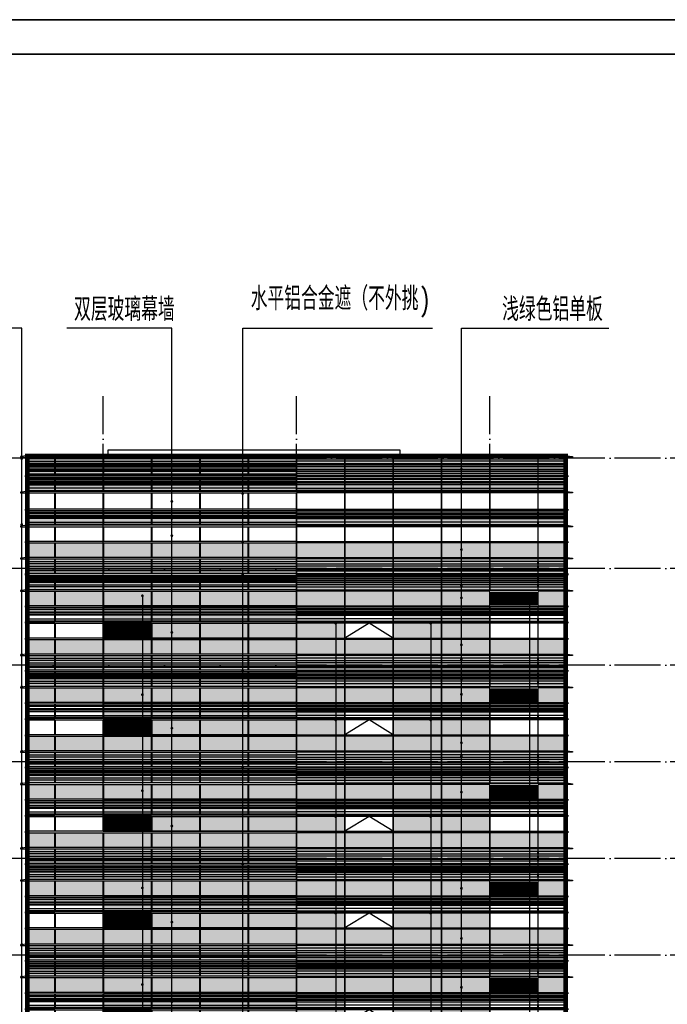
# Model space of a CAD drawing. Header units: millimetres. Extents: x 708158 to 1984082, y -168213 to -53.
# Tile 217 of 220: x 1035470 to 1063620, y -61396 to -18600. Entities that reach past the tile are written whole.
import ezdxf

# ---------------------------------------------------------------- set-up
doc = ezdxf.new("R2010")
doc.units = ezdxf.units.MM
doc.header["$LTSCALE"] = 1000
doc.set_wipeout_variables(frame=1)
doc.linetypes.add('DASH', pattern=[0.35, 0.25, -0.1])
doc.linetypes.add('DOTE', pattern=[2.42, 2, -0.2, 0.02, -0.2])
doc.layers.get('0').update_dxf_attribs({"color": 8})
for name, color, linetype in [('A-AXIS', 1, 'DOTE'), ('A-看线', 63, 'Continuous'), ('DIM_LEAD', 3, 'Continuous'), ('DOTE', 1, 'DOTE'), ('PUB_TEXT', 7, 'Continuous'), ('SPACE_HATCH', 9, 'Continuous'), ('WINDOW', 4, 'Continuous'), ('看线', 115, 'Continuous'), ('立面加粗', 5, 'Continuous'), ('立面填充线2 穿孔板', 105, 'Continuous'), ('立面窗户线', 21, 'Continuous')]:
    doc.layers.add(name, color=color, linetype=linetype)
doc.layers.add('E-百叶', color=8, linetype='Continuous', lineweight=35)
doc.layers.add('图框', color=4, linetype='Continuous', lineweight=35)
doc.layers.add('不打印线', color=6, linetype='DASH', lineweight=0, plot=False)
doc.styles.add('_TCH_DIM', font='SIMPLEX', dxfattribs={"bigfont": 'GBCBIG'})

# ---------------------------------------------------------------- blocks, each defined once
blk = doc.blocks.new('A$C646C2EE2')
at = {"layer": 'A-看线'}
for points in [[(0, -70), (2090, -70), (2090, -120), (0, -120)], [(0, -200), (2090, -200), (2090, -250), (0, -250)], [(0, -300), (2090, -300), (2090, -350), (0, -350)], [(2100, -70), (4190, -70), (4190, -120), (2100, -120)], [(2100, -200), (4190, -200), (4190, -250), (2100, -250)], [(2100, -300), (4190, -300), (4190, -350), (2100, -350)], [(4200, -70), (6290, -70), (6290, -120), (4200, -120)], [(4200, -200), (6290, -200), (6290, -250), (4200, -250)], [(4200, -300), (6290, -300), (6290, -350), (4200, -350)], [(6300, -70), (8390, -70), (8390, -120), (6300, -120)], [(6300, -200), (8390, -200), (8390, -250), (6300, -250)], [(6300, -300), (8390, -300), (8390, -350), (6300, -350)], [(0, -500), (2090, -500), (2090, -600), (0, -600)], [(2100, -500), (4190, -500), (4190, -600), (2100, -600)], [(4200, -500), (6290, -500), (6290, -600), (4200, -600)], [(6300, -500), (8390, -500), (8390, -600), (6300, -600)]]:
    blk.add_lwpolyline(points, close=True, dxfattribs=at)
at = {"layer": 'WINDOW'}
for points in [[(2090, 0), (2100, 0), (2100, -640), (2090, -640)], [(4190, 0), (4200, 0), (4200, -640), (4190, -640)], [(6290, 0), (6300, 0), (6300, -640), (6290, -640)], [(8390, 0), (8400, 0), (8400, -640), (8390, -640)]]:
    blk.add_lwpolyline(points, close=True, dxfattribs=at)
blk = doc.blocks.new('A$C62FF6653')
at = {"layer": '立面填充线2 穿孔板'}
for points in [[(5, -690), (11695, -690), (11695, -1480), (5, -1480)], [(23395, -690), (11705, -690), (11705, -1480), (23395, -1480)], [(5, -1540), (11695, -1540), (11695, -2180), (5, -2180)], [(23395, -1540), (11705, -1540), (11705, -2180), (23395, -2180)], [(5, -3010), (11695, -3010), (11695, -3650), (5, -3650)], [(23395, -3010), (11705, -3010), (11705, -3650), (23395, -3650)], [(5, -4410), (11695, -4410), (11695, -5050), (5, -5050)], [(23395, -4410), (11705, -4410), (11705, -5050), (23395, -5050)]]:
    blk.add_hatch(color=256, dxfattribs=at).paths.add_polyline_path(points)
at = {"layer": 'A-看线'}
for points in [[(5, -690), (11695, -690), (11695, -1480), (5, -1480)], [(1195, -760), (5, -760), (5, -860), (1195, -860)], [(3295, -760), (1205, -760), (1205, -860), (3295, -860)], [(5395, -760), (3305, -760), (3305, -860), (5395, -860)], [(7495, -760), (5405, -760), (5405, -860), (7495, -860)], [(9595, -760), (7505, -760), (7505, -860), (9595, -860)], [(11695, -760), (9605, -760), (9605, -860), (11695, -860)], [(23395, -690), (11705, -690), (11705, -1480), (23395, -1480)], [(11705, -760), (13795, -760), (13795, -860), (11705, -860)], [(13805, -760), (15895, -760), (15895, -860), (13805, -860)], [(15905, -760), (17995, -760), (17995, -860), (15905, -860)], [(18005, -760), (20095, -760), (20095, -860), (18005, -860)], [(20105, -760), (22195, -760), (22195, -860), (20105, -860)], [(22205, -760), (23395, -760), (23395, -860), (22205, -860)], [(1195, -960), (5, -960), (5, -1010), (1195, -1010)], [(1195, -1060), (5, -1060), (5, -1110), (1195, -1110)], [(1195, -1210), (5, -1210), (5, -1260), (1195, -1260)], [(3295, -960), (1205, -960), (1205, -1010), (3295, -1010)], [(3295, -1060), (1205, -1060), (1205, -1110), (3295, -1110)], [(3295, -1210), (1205, -1210), (1205, -1260), (3295, -1260)], [(5395, -960), (3305, -960), (3305, -1010), (5395, -1010)], [(5395, -1060), (3305, -1060), (3305, -1110), (5395, -1110)], [(5395, -1210), (3305, -1210), (3305, -1260), (5395, -1260)], [(7495, -960), (5405, -960), (5405, -1010), (7495, -1010)], [(7495, -1060), (5405, -1060), (5405, -1110), (7495, -1110)], [(7495, -1210), (5405, -1210), (5405, -1260), (7495, -1260)], [(9595, -960), (7505, -960), (7505, -1010), (9595, -1010)], [(9595, -1060), (7505, -1060), (7505, -1110), (9595, -1110)], [(9595, -1210), (7505, -1210), (7505, -1260), (9595, -1260)], [(11695, -960), (9605, -960), (9605, -1010), (11695, -1010)], [(11695, -1060), (9605, -1060), (9605, -1110), (11695, -1110)], [(11695, -1210), (9605, -1210), (9605, -1260), (11695, -1260)], [(11705, -960), (13795, -960), (13795, -1010), (11705, -1010)], [(11705, -1060), (13795, -1060), (13795, -1110), (11705, -1110)], [(11705, -1210), (13795, -1210), (13795, -1260), (11705, -1260)], [(13805, -960), (15895, -960), (15895, -1010), (13805, -1010)], [(13805, -1060), (15895, -1060), (15895, -1110), (13805, -1110)], [(13805, -1210), (15895, -1210), (15895, -1260), (13805, -1260)], [(15905, -960), (17995, -960), (17995, -1010), (15905, -1010)], [(15905, -1060), (17995, -1060), (17995, -1110), (15905, -1110)], [(15905, -1210), (17995, -1210), (17995, -1260), (15905, -1260)], [(18005, -960), (20095, -960), (20095, -1010), (18005, -1010)], [(18005, -1060), (20095, -1060), (20095, -1110), (18005, -1110)], [(18005, -1210), (20095, -1210), (20095, -1260), (18005, -1260)], [(20105, -960), (22195, -960), (22195, -1010), (20105, -1010)], [(20105, -1060), (22195, -1060), (22195, -1110), (20105, -1110)], [(20105, -1210), (22195, -1210), (22195, -1260), (20105, -1260)], [(22205, -960), (23395, -960), (23395, -1010), (22205, -1010)], [(22205, -1060), (23395, -1060), (23395, -1110), (22205, -1110)], [(22205, -1210), (23395, -1210), (23395, -1260), (22205, -1260)], [(1195, -1310), (5, -1310), (5, -1410), (1195, -1410)], [(5, -1540), (11695, -1540), (11695, -2180), (5, -2180)], [(1195, -1610), (5, -1610), (5, -1660), (1195, -1660)], [(3295, -1310), (1205, -1310), (1205, -1410), (3295, -1410)], [(3295, -1610), (1205, -1610), (1205, -1660), (3295, -1660)], [(5395, -1310), (3305, -1310), (3305, -1410), (5395, -1410)], [(5395, -1610), (3305, -1610), (3305, -1660), (5395, -1660)], [(7495, -1310), (5405, -1310), (5405, -1410), (7495, -1410)], [(7495, -1610), (5405, -1610), (5405, -1660), (7495, -1660)], [(9595, -1310), (7505, -1310), (7505, -1410), (9595, -1410)], [(9595, -1610), (7505, -1610), (7505, -1660), (9595, -1660)], [(11695, -1310), (9605, -1310), (9605, -1410), (11695, -1410)], [(11695, -1610), (9605, -1610), (9605, -1660), (11695, -1660)], [(11705, -1310), (13795, -1310), (13795, -1410), (11705, -1410)], [(23395, -1540), (11705, -1540), (11705, -2180), (23395, -2180)], [(11705, -1610), (13795, -1610), (13795, -1660), (11705, -1660)], [(13805, -1310), (15895, -1310), (15895, -1410), (13805, -1410)], [(13805, -1610), (15895, -1610), (15895, -1660), (13805, -1660)], [(15905, -1310), (17995, -1310), (17995, -1410), (15905, -1410)], [(15905, -1610), (17995, -1610), (17995, -1660), (15905, -1660)], [(18005, -1310), (20095, -1310), (20095, -1410), (18005, -1410)], [(18005, -1610), (20095, -1610), (20095, -1660), (18005, -1660)], [(20105, -1310), (22195, -1310), (22195, -1410), (20105, -1410)], [(20105, -1610), (22195, -1610), (22195, -1660), (20105, -1660)], [(22205, -1310), (23395, -1310), (23395, -1410), (22205, -1410)], [(22205, -1610), (23395, -1610), (23395, -1660), (22205, -1660)], [(1195, -1740), (5, -1740), (5, -1790), (1195, -1790)], [(1195, -1840), (5, -1840), (5, -1890), (1195, -1890)], [(1195, -2040), (5, -2040), (5, -2140), (1195, -2140)], [(3295, -1740), (1205, -1740), (1205, -1790), (3295, -1790)], [(3295, -1840), (1205, -1840), (1205, -1890), (3295, -1890)], [(3295, -2040), (1205, -2040), (1205, -2140), (3295, -2140)], [(5395, -1740), (3305, -1740), (3305, -1790), (5395, -1790)], [(5395, -1840), (3305, -1840), (3305, -1890), (5395, -1890)], [(5395, -2040), (3305, -2040), (3305, -2140), (5395, -2140)], [(7495, -1740), (5405, -1740), (5405, -1790), (7495, -1790)], [(7495, -1840), (5405, -1840), (5405, -1890), (7495, -1890)], [(7495, -2040), (5405, -2040), (5405, -2140), (7495, -2140)], [(9595, -1740), (7505, -1740), (7505, -1790), (9595, -1790)], [(9595, -1840), (7505, -1840), (7505, -1890), (9595, -1890)], [(9595, -2040), (7505, -2040), (7505, -2140), (9595, -2140)], [(11695, -1740), (9605, -1740), (9605, -1790), (11695, -1790)], [(11695, -1840), (9605, -1840), (9605, -1890), (11695, -1890)], [(11695, -2040), (9605, -2040), (9605, -2140), (11695, -2140)], [(11705, -1740), (13795, -1740), (13795, -1790), (11705, -1790)], [(11705, -1840), (13795, -1840), (13795, -1890), (11705, -1890)], [(11705, -2040), (13795, -2040), (13795, -2140), (11705, -2140)], [(13805, -1740), (15895, -1740), (15895, -1790), (13805, -1790)], [(13805, -1840), (15895, -1840), (15895, -1890), (13805, -1890)], [(13805, -2040), (15895, -2040), (15895, -2140), (13805, -2140)], [(15905, -1740), (17995, -1740), (17995, -1790), (15905, -1790)], [(15905, -1840), (17995, -1840), (17995, -1890), (15905, -1890)], [(15905, -2040), (17995, -2040), (17995, -2140), (15905, -2140)], [(18005, -1740), (20095, -1740), (20095, -1790), (18005, -1790)], [(18005, -1840), (20095, -1840), (20095, -1890), (18005, -1890)], [(18005, -2040), (20095, -2040), (20095, -2140), (18005, -2140)], [(20105, -1740), (22195, -1740), (22195, -1790), (20105, -1790)], [(20105, -1840), (22195, -1840), (22195, -1890), (20105, -1890)], [(20105, -2040), (22195, -2040), (22195, -2140), (20105, -2140)], [(22205, -1740), (23395, -1740), (23395, -1790), (22205, -1790)], [(22205, -1840), (23395, -1840), (23395, -1890), (22205, -1890)], [(22205, -2040), (23395, -2040), (23395, -2140), (22205, -2140)], [(5, -3010), (11695, -3010), (11695, -3650), (5, -3650)], [(5, -3080), (1195, -3080), (1195, -3130), (5, -3130)], [(5, -3210), (1195, -3210), (1195, -3260), (5, -3260)], [(5, -3310), (1195, -3310), (1195, -3360), (5, -3360)], [(1205, -3080), (3295, -3080), (3295, -3130), (1205, -3130)], [(1205, -3210), (3295, -3210), (3295, -3260), (1205, -3260)], [(1205, -3310), (3295, -3310), (3295, -3360), (1205, -3360)], [(23395, -3010), (11705, -3010), (11705, -3650), (23395, -3650)], [(22195, -3080), (20105, -3080), (20105, -3130), (22195, -3130)], [(22195, -3210), (20105, -3210), (20105, -3260), (22195, -3260)], [(22195, -3310), (20105, -3310), (20105, -3360), (22195, -3360)], [(23395, -3080), (22205, -3080), (22205, -3130), (23395, -3130)], [(23395, -3210), (22205, -3210), (22205, -3260), (23395, -3260)], [(23395, -3310), (22205, -3310), (22205, -3360), (23395, -3360)], [(5, -3510), (1195, -3510), (1195, -3610), (5, -3610)], [(5, -3710), (11695, -3710), (11695, -4350), (5, -4350)], [(1205, -3510), (3295, -3510), (3295, -3610), (1205, -3610)], [(23395, -3710), (11705, -3710), (11705, -4350), (23395, -4350)], [(22195, -3510), (20105, -3510), (20105, -3610), (22195, -3610)], [(23395, -3510), (22205, -3510), (22205, -3610), (23395, -3610)], [(5, -4410), (11695, -4410), (11695, -5050), (5, -5050)], [(23395, -4410), (11705, -4410), (11705, -5050), (23395, -5050)]]:
    blk.add_lwpolyline(points, close=True, dxfattribs=at)
at = {"layer": 'WINDOW'}
for points in [[(-5, -690), (5, -690), (5, -1480), (-5, -1480)], [(-5, -690), (5, -690), (5, -1480), (-5, -1480)], [(-5, -690), (5, -690), (5, -1480), (-5, -1480)], [(1195, -690), (1205, -690), (1205, -1480), (1195, -1480)], [(3295, -690), (3305, -690), (3305, -1480), (3295, -1480)], [(5395, -690), (5405, -690), (5405, -1480), (5395, -1480)], [(7495, -690), (7505, -690), (7505, -1480), (7495, -1480)], [(9595, -690), (9605, -690), (9605, -1480), (9595, -1480)], [(11695, -690), (11705, -690), (11705, -1480), (11695, -1480)], [(11705, -690), (11695, -690), (11695, -1480), (11705, -1480)], [(13805, -690), (13795, -690), (13795, -1480), (13805, -1480)], [(15905, -690), (15895, -690), (15895, -1480), (15905, -1480)], [(18005, -690), (17995, -690), (17995, -1480), (18005, -1480)], [(20105, -690), (20095, -690), (20095, -1480), (20105, -1480)], [(22205, -690), (22195, -690), (22195, -1480), (22205, -1480)], [(23405, -690), (23395, -690), (23395, -1480), (23405, -1480)], [(-5, -1540), (5, -1540), (5, -2180), (-5, -2180)], [(-5, -1540), (5, -1540), (5, -2180), (-5, -2180)], [(-5, -1540), (5, -1540), (5, -2180), (-5, -2180)], [(1195, -1540), (1205, -1540), (1205, -2180), (1195, -2180)], [(3295, -1540), (3305, -1540), (3305, -2180), (3295, -2180)], [(3295, -1540), (3305, -1540), (3305, -2180), (3295, -2180)], [(5395, -1540), (5405, -1540), (5405, -2180), (5395, -2180)], [(5395, -1540), (5405, -1540), (5405, -2180), (5395, -2180)], [(7495, -1540), (7505, -1540), (7505, -2180), (7495, -2180)], [(7495, -1540), (7505, -1540), (7505, -2180), (7495, -2180)], [(9595, -1540), (9605, -1540), (9605, -2180), (9595, -2180)], [(9595, -1540), (9605, -1540), (9605, -2180), (9595, -2180)], [(11695, -1540), (11705, -1540), (11705, -2180), (11695, -2180)], [(11705, -1540), (11695, -1540), (11695, -2180), (11705, -2180)], [(13805, -1540), (13795, -1540), (13795, -2180), (13805, -2180)], [(13805, -1540), (13795, -1540), (13795, -2180), (13805, -2180)], [(15905, -1540), (15895, -1540), (15895, -2180), (15905, -2180)], [(15905, -1540), (15895, -1540), (15895, -2180), (15905, -2180)], [(18005, -1540), (17995, -1540), (17995, -2180), (18005, -2180)], [(18005, -1540), (17995, -1540), (17995, -2180), (18005, -2180)], [(20105, -1540), (20095, -1540), (20095, -2180), (20105, -2180)], [(20105, -1540), (20095, -1540), (20095, -2180), (20105, -2180)], [(22205, -1540), (22195, -1540), (22195, -2180), (22205, -2180)], [(23405, -1540), (23395, -1540), (23395, -2180), (23405, -2180)], [(-5, -2240), (5, -2240), (5, -2950), (-5, -2950)], [(-5, -2240), (5, -2240), (5, -2950), (-5, -2950)], [(1195, -2240), (1205, -2240), (1205, -2950), (1195, -2950)], [(3295, -2240), (3305, -2240), (3305, -2950), (3295, -2950)], [(5395, -2240), (5405, -2240), (5405, -2950), (5395, -2950)], [(7495, -2240), (7505, -2240), (7505, -2950), (7495, -2950)], [(9595, -2240), (9605, -2240), (9605, -2950), (9595, -2950)], [(11695, -2240), (11705, -2240), (11705, -2950), (11695, -2950)], [(11705, -2240), (11695, -2240), (11695, -2950), (11705, -2950)], [(13805, -2240), (13795, -2240), (13795, -2950), (13805, -2950)], [(15905, -2240), (15895, -2240), (15895, -2950), (15905, -2950)], [(18005, -2240), (17995, -2240), (17995, -2950), (18005, -2950)], [(20105, -2240), (20095, -2240), (20095, -2950), (20105, -2950)], [(22205, -2240), (22195, -2240), (22195, -2950), (22205, -2950)], [(23405, -2240), (23395, -2240), (23395, -2950), (23405, -2950)], [(-5, -3010), (5, -3010), (5, -3650), (-5, -3650)], [(-5, -3010), (5, -3010), (5, -3650), (-5, -3650)], [(-5, -3010), (5, -3010), (5, -3650), (-5, -3650)], [(1195, -3010), (1205, -3010), (1205, -3650), (1195, -3650)], [(3295, -3010), (3305, -3010), (3305, -3650), (3295, -3650)], [(20105, -3010), (20095, -3010), (20095, -3650), (20105, -3650)], [(22205, -3010), (22195, -3010), (22195, -3650), (22205, -3650)], [(22205, -3010), (22195, -3010), (22195, -3650), (22205, -3650)], [(23405, -3010), (23395, -3010), (23395, -3650), (23405, -3650)], [(-5, -3710), (5, -3710), (5, -4350), (-5, -4350)], [(-5, -3710), (5, -3710), (5, -4350), (-5, -4350)], [(1195, -3710), (1205, -3710), (1205, -4350), (1195, -4350)], [(3295, -3710), (3305, -3710), (3305, -4350), (3295, -4350)], [(5395, -3710), (5405, -3710), (5405, -4350), (5395, -4350)], [(7495, -3710), (7505, -3710), (7505, -4350), (7495, -4350)], [(9595, -3710), (9605, -3710), (9605, -4350), (9595, -4350)], [(11705, -3710), (11695, -3710), (11695, -4350), (11705, -4350)], [(11695, -3710), (11705, -3710), (11705, -4350), (11695, -4350)], [(11695, -3710), (11705, -3710), (11705, -4350), (11695, -4350)], [(11705, -3710), (11695, -3710), (11695, -4350), (11705, -4350)], [(13805, -3710), (13795, -3710), (13795, -4350), (13805, -4350)], [(15905, -3710), (15895, -3710), (15895, -4350), (15905, -4350)], [(18005, -3710), (17995, -3710), (17995, -4350), (18005, -4350)], [(20105, -3710), (20095, -3710), (20095, -4350), (20105, -4350)], [(22205, -3710), (22195, -3710), (22195, -4350), (22205, -4350)], [(23405, -3710), (23395, -3710), (23395, -4350), (23405, -4350)], [(-5, -4410), (5, -4410), (5, -5050), (-5, -5050)], [(-5, -4410), (5, -4410), (5, -5050), (-5, -5050)], [(-5, -4410), (5, -4410), (5, -5050), (-5, -5050)], [(1195, -4410), (1205, -4410), (1205, -5050), (1195, -5050)], [(3295, -4410), (3305, -4410), (3305, -5050), (3295, -5050)], [(5395, -4410), (5405, -4410), (5405, -5050), (5395, -5050)], [(7495, -4410), (7505, -4410), (7505, -5050), (7495, -5050)], [(9595, -4410), (9605, -4410), (9605, -5050), (9595, -5050)], [(11705, -4410), (11695, -4410), (11695, -5050), (11705, -5050)], [(11695, -4410), (11705, -4410), (11705, -5050), (11695, -5050)], [(11695, -4410), (11705, -4410), (11705, -5050), (11695, -5050)], [(11705, -4410), (11695, -4410), (11695, -5050), (11705, -5050)], [(13805, -4410), (13795, -4410), (13795, -5050), (13805, -5050)], [(15905, -4410), (15895, -4410), (15895, -5050), (15905, -5050)], [(18005, -4410), (17995, -4410), (17995, -5050), (18005, -5050)], [(20105, -4410), (20095, -4410), (20095, -5050), (20105, -5050)], [(22205, -4410), (22195, -4410), (22195, -5050), (22205, -5050)], [(23405, -4410), (23395, -4410), (23395, -5050), (23405, -5050)]]:
    blk.add_lwpolyline(points, close=True, dxfattribs=at)
at = {"layer": '立面窗户线'}
for points in [[(11700, -630), (0, -630), (-30, -630), (-300, -660), (-300, -690), (0, -690), (11700, -690)], [(11700, -630), (23400, -630), (23430, -630), (23700, -660), (23700, -690), (23400, -690), (11700, -690)], [(11700, -1480), (0, -1480), (-90, -1480), (-90, -1540), (0, -1540), (11700, -1540)], [(11700, -1480), (23400, -1480), (23490, -1480), (23490, -1540), (23400, -1540), (11700, -1540)], [(11700, -2180), (0, -2180), (-30, -2180), (-300, -2210), (-300, -2240), (0, -2240), (11700, -2240)], [(11700, -2180), (23400, -2180), (23430, -2180), (23700, -2210), (23700, -2240), (23400, -2240), (11700, -2240)], [(11700, -2950), (0, -2950), (-90, -2950), (-90, -3010), (0, -3010), (11700, -3010)], [(11700, -2950), (23400, -2950), (23490, -2950), (23490, -3010), (23400, -3010), (11700, -3010)], [(11700, -3650), (0, -3650), (-30, -3650), (-300, -3680), (-300, -3710), (0, -3710), (11700, -3710)], [(11700, -3650), (23400, -3650), (23430, -3650), (23700, -3680), (23700, -3710), (23400, -3710), (11700, -3710)], [(11700, -4350), (0, -4350), (-90, -4350), (-90, -4410), (0, -4410), (11700, -4410)], [(11700, -4350), (23400, -4350), (23490, -4350), (23490, -4410), (23400, -4410), (11700, -4410)]]:
    blk.add_lwpolyline(points, dxfattribs=at)
at = {"layer": 'WINDOW'}
blk.add_blockref('A$C646C2EE2', (3305, -3010), dxfattribs=at)
at = {"layer": 'WINDOW', "xscale": -1}
blk.add_blockref('A$C646C2EE2', (20095, -3010), dxfattribs=at)
blk = doc.blocks.new('A$C2A3A27BA')
at = {"layer": 'A-看线'}
for points in [[(0, -40), (2090, -40), (2090, -140), (0, -140)], [(0, -240), (2090, -240), (2090, -340), (0, -340)], [(0, -390), (2090, -390), (2090, -440), (0, -440)], [(2100, -40), (4190, -40), (4190, -140), (2100, -140)], [(2100, -240), (4190, -240), (4190, -340), (2100, -340)], [(2100, -390), (4190, -390), (4190, -440), (2100, -440)], [(4200, -40), (6290, -40), (6290, -140), (4200, -140)], [(4200, -240), (6290, -240), (6290, -340), (4200, -340)], [(4200, -390), (6290, -390), (6290, -440), (4200, -440)], [(6300, -40), (8390, -40), (8390, -140), (6300, -140)], [(6300, -240), (8390, -240), (8390, -340), (6300, -340)], [(6300, -390), (8390, -390), (8390, -440), (6300, -440)], [(0, -690), (2090, -690), (2090, -740), (0, -740)], [(0, -790), (2090, -790), (2090, -840), (0, -840)], [(2100, -690), (4190, -690), (4190, -740), (2100, -740)], [(2100, -790), (4190, -790), (4190, -840), (2100, -840)], [(4200, -690), (6290, -690), (6290, -740), (4200, -740)], [(4200, -790), (6290, -790), (6290, -840), (4200, -840)], [(6300, -690), (8390, -690), (8390, -740), (6300, -740)], [(6300, -790), (8390, -790), (8390, -840), (6300, -840)], [(0, -890), (2090, -890), (2090, -940), (0, -940)], [(0, -1040), (2090, -1040), (2090, -1140), (0, -1140)], [(2100, -890), (4190, -890), (4190, -940), (2100, -940)], [(2100, -1040), (4190, -1040), (4190, -1140), (2100, -1140)], [(4200, -890), (6290, -890), (6290, -940), (4200, -940)], [(4200, -1040), (6290, -1040), (6290, -1140), (4200, -1140)], [(6300, -890), (8390, -890), (8390, -940), (6300, -940)], [(6300, -1040), (8390, -1040), (8390, -1140), (6300, -1140)]]:
    blk.add_lwpolyline(points, close=True, dxfattribs=at)
at = {"layer": 'WINDOW'}
for points in [[(2090, 80), (2100, 80), (2100, -560), (2090, -560)], [(4190, 80), (4200, 80), (4200, -560), (4190, -560)], [(6290, 80), (6300, 80), (6300, -560), (6290, -560)], [(8390, 80), (8400, 80), (8400, -560), (8390, -560)], [(2090, -620), (2100, -620), (2100, -1260), (2090, -1260)], [(4190, -620), (4200, -620), (4200, -1260), (4190, -1260)], [(6290, -620), (6300, -620), (6300, -1260), (6290, -1260)], [(8390, -620), (8400, -620), (8400, -1260), (8390, -1260)]]:
    blk.add_lwpolyline(points, close=True, dxfattribs=at)
blk = doc.blocks.new('A$C06C913D6')
at = {"layer": '立面填充线2 穿孔板'}
for points in [[(5, 420), (11695, 420), (11695, -220), (5, -220)], [(23395, 420), (11705, 420), (11705, -220), (23395, -220)], [(5, -280), (11695, -280), (11695, -920), (5, -920)], [(23395, -280), (11705, -280), (11705, -920), (23395, -920)], [(5, -980), (11695, -980), (11695, -1620), (5, -1620)], [(23395, -980), (11705, -980), (11705, -1620), (23395, -1620)], [(5, -3080), (11695, -3080), (11695, -3720), (5, -3720)], [(23395, -3080), (11705, -3080), (11705, -3720), (23395, -3720)]]:
    blk.add_hatch(color=256, dxfattribs=at).paths.add_polyline_path(points)
blk.add_line((1195, -2380), (5, -2380))
at = {"layer": 'A-看线'}
for points in [[(5, 420), (11695, 420), (11695, -220), (5, -220)], [(5, 300), (1195, 300), (1195, 200), (5, 200)], [(5, 100), (1195, 100), (1195, 0), (5, 0)], [(1205, 300), (3295, 300), (3295, 200), (1205, 200)], [(1205, 100), (3295, 100), (3295, 0), (1205, 0)], [(23395, 420), (11705, 420), (11705, -220), (23395, -220)], [(22195, 300), (20105, 300), (20105, 200), (22195, 200)], [(22195, 100), (20105, 100), (20105, 0), (22195, 0)], [(23395, 300), (22205, 300), (22205, 200), (23395, 200)], [(23395, 100), (22205, 100), (22205, 0), (23395, 0)], [(5, -50), (1195, -50), (1195, -100), (5, -100)], [(5, -280), (11695, -280), (11695, -920), (5, -920)], [(5, -350), (1195, -350), (1195, -400), (5, -400)], [(1205, -50), (3295, -50), (3295, -100), (1205, -100)], [(1205, -350), (3295, -350), (3295, -400), (1205, -400)], [(23395, -280), (11705, -280), (11705, -920), (23395, -920)], [(22195, -50), (20105, -50), (20105, -100), (22195, -100)], [(22195, -350), (20105, -350), (20105, -400), (22195, -400)], [(23395, -50), (22205, -50), (22205, -100), (23395, -100)], [(23395, -350), (22205, -350), (22205, -400), (23395, -400)], [(5, -450), (1195, -450), (1195, -500), (5, -500)], [(5, -550), (1195, -550), (1195, -600), (5, -600)], [(5, -700), (1195, -700), (1195, -800), (5, -800)], [(1205, -450), (3295, -450), (3295, -500), (1205, -500)], [(1205, -550), (3295, -550), (3295, -600), (1205, -600)], [(1205, -700), (3295, -700), (3295, -800), (1205, -800)], [(22195, -450), (20105, -450), (20105, -500), (22195, -500)], [(22195, -550), (20105, -550), (20105, -600), (22195, -600)], [(22195, -700), (20105, -700), (20105, -800), (22195, -800)], [(23395, -450), (22205, -450), (22205, -500), (23395, -500)], [(23395, -550), (22205, -550), (22205, -600), (23395, -600)], [(23395, -700), (22205, -700), (22205, -800), (23395, -800)], [(5, -980), (11695, -980), (11695, -1620), (5, -1620)], [(23395, -980), (11705, -980), (11705, -1620), (23395, -1620)], [(5, -1750), (1195, -1750), (1195, -1800), (5, -1800)], [(5, -1880), (1195, -1880), (1195, -1930), (5, -1930)], [(5, -1980), (1195, -1980), (1195, -2030), (5, -2030)], [(1205, -1750), (3295, -1750), (3295, -1800), (1205, -1800)], [(1205, -1880), (3295, -1880), (3295, -1930), (1205, -1930)], [(1205, -1980), (3295, -1980), (3295, -2030), (1205, -2030)], [(22195, -1750), (20105, -1750), (20105, -1800), (22195, -1800)], [(22195, -1880), (20105, -1880), (20105, -1930), (22195, -1930)], [(22195, -1980), (20105, -1980), (20105, -2030), (22195, -2030)], [(23395, -1750), (22205, -1750), (22205, -1800), (23395, -1800)], [(23395, -1880), (22205, -1880), (22205, -1930), (23395, -1930)], [(23395, -1980), (22205, -1980), (22205, -2030), (23395, -2030)], [(5, -2180), (1195, -2180), (1195, -2280), (5, -2280)], [(1205, -2180), (3295, -2180), (3295, -2280), (1205, -2280)], [(22195, -2180), (20105, -2180), (20105, -2280), (22195, -2280)], [(23395, -2180), (22205, -2180), (22205, -2280), (23395, -2280)], [(5, -3080), (11695, -3080), (11695, -3720), (5, -3720)], [(23395, -3080), (11705, -3080), (11705, -3720), (23395, -3720)]]:
    blk.add_lwpolyline(points, close=True, dxfattribs=at)
at = {"layer": 'WINDOW'}
for points in [[(-5, 420), (5, 420), (5, -220), (-5, -220)], [(1195, 420), (1205, 420), (1205, -220), (1195, -220)], [(3295, 420), (3305, 420), (3305, -220), (3295, -220)], [(20105, 420), (20095, 420), (20095, -220), (20105, -220)], [(22205, 420), (22195, 420), (22195, -220), (22205, -220)], [(23405, 420), (23395, 420), (23395, -220), (23405, -220)], [(-5, -280), (5, -280), (5, -920), (-5, -920)], [(1195, -280), (1205, -280), (1205, -920), (1195, -920)], [(3295, -280), (3305, -280), (3305, -920), (3295, -920)], [(20105, -280), (20095, -280), (20095, -920), (20105, -920)], [(22205, -280), (22195, -280), (22195, -920), (22205, -920)], [(23405, -280), (23395, -280), (23395, -920), (23405, -920)], [(-5, -980), (5, -980), (5, -1620), (-5, -1620)], [(1195, -980), (1205, -980), (1205, -1620), (1195, -1620)], [(3295, -980), (3305, -980), (3305, -1620), (3295, -1620)], [(5395, -980), (5405, -980), (5405, -1620), (5395, -1620)], [(7495, -980), (7505, -980), (7505, -1620), (7495, -1620)], [(9595, -980), (9605, -980), (9605, -1620), (9595, -1620)], [(11705, -980), (11695, -980), (11695, -1620), (11705, -1620)], [(11695, -980), (11705, -980), (11705, -1620), (11695, -1620)], [(13805, -980), (13795, -980), (13795, -1620), (13805, -1620)], [(15905, -980), (15895, -980), (15895, -1620), (15905, -1620)], [(18005, -980), (17995, -980), (17995, -1620), (18005, -1620)], [(20105, -980), (20095, -980), (20095, -1620), (20105, -1620)], [(22205, -980), (22195, -980), (22195, -1620), (22205, -1620)], [(23405, -980), (23395, -980), (23395, -1620), (23405, -1620)], [(-5, -1680), (5, -1680), (5, -2320), (-5, -2320)], [(1195, -1680), (1205, -1680), (1205, -2320), (1195, -2320)], [(3295, -1680), (3305, -1680), (3305, -2320), (3295, -2320)], [(20105, -1680), (20095, -1680), (20095, -2320), (20105, -2320)], [(22205, -1680), (22195, -1680), (22195, -2320), (22205, -2320)], [(23405, -1680), (23395, -1680), (23395, -2320), (23405, -2320)], [(-5, -2380), (5, -2380), (5, -3020), (-5, -3020)], [(1195, -2380), (1205, -2380), (1205, -3020), (1195, -3020)], [(3295, -2380), (3305, -2380), (3305, -3020), (3295, -3020)], [(5395, -2380), (5405, -2380), (5405, -3020), (5395, -3020)], [(7495, -2380), (7505, -2380), (7505, -3020), (7495, -3020)], [(9595, -2380), (9605, -2380), (9605, -3020), (9595, -3020)], [(11705, -2380), (11695, -2380), (11695, -3020), (11705, -3020)], [(11695, -2380), (11705, -2380), (11705, -3020), (11695, -3020)], [(13805, -2380), (13795, -2380), (13795, -3020), (13805, -3020)], [(15905, -2380), (15895, -2380), (15895, -3020), (15905, -3020)], [(18005, -2380), (17995, -2380), (17995, -3020), (18005, -3020)], [(20105, -2380), (20095, -2380), (20095, -3020), (20105, -3020)], [(22205, -2380), (22195, -2380), (22195, -3020), (22205, -3020)], [(23405, -2380), (23395, -2380), (23395, -3020), (23405, -3020)], [(-5, -3080), (5, -3080), (5, -3720), (-5, -3720)], [(1195, -3080), (1205, -3080), (1205, -3720), (1195, -3720)], [(3295, -3080), (3305, -3080), (3305, -3720), (3295, -3720)], [(5395, -3080), (5405, -3080), (5405, -3720), (5395, -3720)], [(7495, -3080), (7505, -3080), (7505, -3720), (7495, -3720)], [(9595, -3080), (9605, -3080), (9605, -3720), (9595, -3720)], [(11705, -3080), (11695, -3080), (11695, -3720), (11705, -3720)], [(11695, -3080), (11705, -3080), (11705, -3720), (11695, -3720)], [(13805, -3080), (13795, -3080), (13795, -3720), (13805, -3720)], [(15905, -3080), (15895, -3080), (15895, -3720), (15905, -3720)], [(18005, -3080), (17995, -3080), (17995, -3720), (18005, -3720)], [(20105, -3080), (20095, -3080), (20095, -3720), (20105, -3720)], [(22205, -3080), (22195, -3080), (22195, -3720), (22205, -3720)], [(23405, -3080), (23395, -3080), (23395, -3720), (23405, -3720)]]:
    blk.add_lwpolyline(points, close=True, dxfattribs=at)
blk.add_lwpolyline([(15895, -3020), (14850, -2380), (13805, -3020)], dxfattribs=at)
at = {"layer": '立面窗户线'}
for points in [[(11700, 480), (0, 480), (-30, 480), (-300, 450), (-300, 420), (0, 420), (11700, 420)], [(11700, 480), (23400, 480), (23430, 480), (23700, 450), (23700, 420), (23400, 420), (11700, 420)], [(11700, -220), (0, -220), (-90, -220), (-90, -280), (0, -280), (11700, -280)], [(11700, -220), (23400, -220), (23490, -220), (23490, -280), (23400, -280), (11700, -280)], [(11700, -920), (0, -920), (-30, -920), (-300, -950), (-300, -980), (0, -980), (11700, -980)], [(11700, -920), (23400, -920), (23430, -920), (23700, -950), (23700, -980), (23400, -980), (11700, -980)], [(11700, -1620), (0, -1620), (-90, -1620), (-90, -1680), (0, -1680), (11700, -1680)], [(11700, -1620), (23400, -1620), (23490, -1620), (23490, -1680), (23400, -1680), (11700, -1680)], [(11700, -2320), (0, -2320), (-90, -2320), (-90, -2380), (0, -2380), (11700, -2380)], [(11700, -2320), (23400, -2320), (23490, -2320), (23490, -2380), (23400, -2380), (11700, -2380)], [(11700, -3020), (0, -3020), (-90, -3020), (-90, -3080), (0, -3080), (11700, -3080)], [(11700, -3020), (23400, -3020), (23490, -3020), (23490, -3080), (23400, -3080), (11700, -3080)]]:
    blk.add_lwpolyline(points, dxfattribs=at)
at = {"layer": 'WINDOW'}
for name, p in [('A$C2A3A27BA', (3305, 340)), ('A$C646C2EE2', (3305, -1680))]:
    blk.add_blockref(name, p, dxfattribs=at)
at = {"layer": 'WINDOW', "xscale": -1}
for name, p in [('A$C2A3A27BA', (20095, 340)), ('A$C646C2EE2', (20095, -1680))]:
    blk.add_blockref(name, p, dxfattribs=at)
blk = doc.blocks.new('A$C7550d0f3')
at = {"layer": 'E-百叶'}
blk.add_lwpolyline([(0, 0), (2090, 0), (2090, -640), (0, -640)], close=True, dxfattribs=at)
blk.add_wipeout([(0, 0), (2090, 0), (2090, -640), (0, -640)]).dxf.layer = 'E-百叶'
h = blk.add_hatch(dxfattribs=at)
h.set_pattern_fill('玻璃', color=256, scale=50)
h.set_pattern_definition([(0, (-760418.53, 78246.664), (0, 60), [])])
h.paths.add_polyline_path([(0, 0), (2090, 0), (2090, -640), (0, -640)])
blk = doc.blocks.new('A$Cc3478b20')
at = {"layer": 'E-百叶'}
blk.add_lwpolyline([(-395, 0), (1695, 0), (1695, -940), (-395, -940)], close=True, dxfattribs=at)
blk.add_wipeout([(-395, 0), (1695, 0), (1695, -940), (-395, -940)]).dxf.layer = 'E-百叶'
h = blk.add_hatch(dxfattribs=at)
h.set_pattern_fill('玻璃', color=256, scale=50)
h.set_pattern_definition([(0, (-760813.53, 77946.665), (0, 60), [])])
h.paths.add_polyline_path([(-395, 0), (1695, 0), (1695, -940), (-395, -940)])
blk = doc.blocks.new('A$C1d9441f4')
at = {"layer": 'DOTE'}
for p in [(21000, 29400), (4200, 28000), (21000, 25200), (4200, 23800), (21000, 21000), (4200, 19600), (21000, 16800), (4200, 15400), (21000, 12600), (4200, 11200), (0, 8400), (4200, 7000), (0, 3500), (4200, 2800), (0, -700), (4200, -1400)]:
    blk.add_blockref('A$C7550d0f3', p, dxfattribs=at)
at = {"layer": 'E-百叶'}
for p in [(21395, -4050), (4595, -6050), (21395, -9300), (4595, -11300)]:
    blk.add_blockref('A$Cc3478b20', p, dxfattribs=at)
blk = doc.blocks.new('A$C98de5506')
at = {"layer": '看线'}
blk.add_lwpolyline([(-3000, 0), (3900, 0), (3900, 250), (12900, 250), (16600, 250), (16600, 0), (19800, 0)], dxfattribs=at)
blk = doc.blocks.new('A$C7fb874a0')
at = {"layer": 'SPACE_HATCH'}
h = blk.add_hatch(color=256, dxfattribs=at)
h.dxf.hatch_style = 1
h.paths.add_polyline_path([(0, 0), (4190, 0), (4190, -1340), (0, -1340)])
h = blk.add_hatch(color=256, dxfattribs=at)
h.dxf.hatch_style = 1
h.paths.add_polyline_path([(6300, 0), (16790, 0), (16790, -1340), (6300, -1340)])
for points in [[(0, 0), (4190, 0), (4190, -1340), (0, -1340)], [(6300, 0), (16790, 0), (16790, -1340), (6300, -1340)]]:
    blk.add_lwpolyline(points, close=True, dxfattribs=at)
blk = doc.blocks.new('A$C3ac26513')
at = {"layer": 'SPACE_HATCH'}
h = blk.add_hatch(color=256, dxfattribs=at)
h.dxf.hatch_style = 1
h.paths.add_polyline_path([(-2100, -8550), (2090, -8550), (2090, -10490), (-2100, -10490)])
h = blk.add_hatch(color=256, dxfattribs=at)
h.dxf.hatch_style = 1
h.paths.add_polyline_path([(4200, -8550), (14690, -8550), (14690, -10490), (4200, -10490)])
for points in [[(-2100, -8550), (2090, -8550), (2090, -10490), (-2100, -10490)], [(4200, -8550), (14690, -8550), (14690, -10490), (4200, -10490)]]:
    blk.add_lwpolyline(points, close=True, dxfattribs=at)
for p in [(-2100, 25200), (-2100, 21000), (-2100, 16800), (-2100, 12600), (-2100, 8400), (-2100, 4200), (-2100, 0), (-2100, -4200)]:
    blk.add_blockref('A$C7fb874a0', p, dxfattribs=at)
blk = doc.blocks.new('A$C998f5811')
at = {"layer": '图框', "color": 4}
blk.add_line((0, 89100), (-126150, 89100), dxfattribs=at)
at = {"layer": '图框', "color": 4, "const_width": 74.2}
blk.add_lwpolyline([(-122400, 1500), (-1500, 1500), (-1500, 87600), (-122400, 87600)], close=True, dxfattribs=at)

msp = doc.modelspace()

# ---------------------------------------------------------------- linework, layer by layer
at = {"layer": 'A-AXIS'}
for p, q in [((1070590.5, -37656.7), (1028603.6, -37656.7)), ((1070590.5, -42456.7), (1028603.6, -42456.7)), ((1070590.5, -46656.7), (1028603.6, -46656.7)), ((1070590.5, -50856.7), (1028603.6, -50856.7)), ((1070590.5, -55056.7), (1028603.6, -55056.7)), ((1070590.5, -59256.7), (1028603.6, -59256.7))]:
    msp.add_line(p, q, dxfattribs=at)
at = {"layer": 'DIM_LEAD'}
for p, q in [((1035558.5, -32009.6), (1019359, -32009.6)), ((1035558.5, -37679.3), (1035558.5, -32009.6)), ((1035558.5, -39145.9), (1035558.5, -32009.6)), ((1035558.5, -40546.5), (1035558.5, -32009.6)), ((1042083.8, -32009.6), (1037518.2, -32009.6)), ((1042083.8, -39537.4), (1042083.8, -32009.6)), ((1042083.8, -40272.8), (1042083.8, -32009.6)), ((1042083.8, -41030.3), (1042083.8, -32009.6)), ((1045164.9, -37886.7), (1045164.3, -32009.6)), ((1045165, -39198), (1045164.3, -32009.6)), ((1045165.2, -41322.1), (1045164.3, -32009.6)), ((1045165.3, -42719.8), (1045164.3, -32009.6)), ((1045164.3, -32009.6), (1053409.1, -32009.6)), ((1054671.9, -38132.5), (1054671.9, -32009.6)), ((1054671.9, -38132.5), (1054671.9, -32009.6)), ((1054671.9, -38758.8), (1054671.9, -32009.6)), ((1054671.9, -41633.7), (1054671.9, -32009.6)), ((1054671.9, -42471), (1054671.9, -32009.6)), ((1054671.9, -43197.4), (1054671.9, -32009.6)), ((1054671.9, -32009.6), (1061078.9, -32009.6))]:
    msp.add_line(p, q, dxfattribs=at)
at = {"layer": 'DIM_LEAD', "const_width": 60}
for points in [[(1035558.5, -37709.3, 1), (1035558.5, -37649.3, 1)], [(1045164.9, -37916.7, 1), (1045164.9, -37856.7, 1)], [(1054671.9, -38162.5, 1), (1054671.9, -38102.5, 1)], [(1054671.9, -38162.5, 1), (1054671.9, -38102.5, 1)], [(1054671.9, -38788.8, 1), (1054671.9, -38728.8, 1)], [(1035558.5, -39175.9, 1), (1035558.5, -39115.9, 1)], [(1045165, -39228, 1), (1045165, -39168, 1)], [(1042083.8, -39567.4, 1), (1042083.8, -39507.4, 1)], [(1042083.8, -40302.8, 1), (1042083.8, -40242.8, 1)], [(1035558.5, -40576.5, 1), (1035558.5, -40516.5, 1)], [(1042083.8, -41060.3, 1), (1042083.8, -41000.3, 1)], [(1045165.2, -41352.1, 1), (1045165.2, -41292.1, 1)], [(1054671.9, -41663.7, 1), (1054671.9, -41603.7, 1)], [(1045165.3, -42749.8, 1), (1045165.3, -42689.8, 1)], [(1054671.9, -42501, 1), (1054671.9, -42441, 1)]]:
    msp.add_lwpolyline(points, format="xyb", close=True, dxfattribs=at)
at = {"layer": 'DOTE'}
for p, q in [((1039103.6, -87432.6), (1039103.6, -34970.2)), ((1047503.6, -87432.6), (1047503.6, -34970.2)), ((1055903.6, -87432.6), (1055903.6, -34970.2))]:
    msp.add_line(p, q, dxfattribs=at)
at = {"layer": '立面加粗', "const_width": 200}
msp.add_lwpolyline([(1062853.6, -86201.7), (1062853.6, -74876.7), (1056523.7, -74876.7), (1056523.7, -62976.7), (1059203.6, -62976.7), (1059206.1, -37556.7), (1035801.1, -37556.7), (1035798.6, -62976.7), (1033115.4, -62976.7), (1033117.7, -77886.7), (1035801.3, -77886.7), (1035799, -86106.7)], dxfattribs=at)

# ---------------------------------------------------------------- block references
for name, p in [('A$C62FF6653', (1035803.6, -36926.7)), ('A$C06C913D6', (1035803.6, -42456.7)), ('A$C06C913D6', (1035803.6, -46656.7)), ('A$C06C913D6', (1035803.6, -50856.7)), ('A$C06C913D6', (1035803.6, -55056.7)), ('A$C06C913D6', (1035803.6, -59256.7))]:
    msp.add_blockref(name, p)
at = {"layer": '不打印线', "xscale": -1}
msp.add_blockref('A$C98de5506', (1055903.6, -37556.7), dxfattribs=at)

# ---------------------------------------------------------------- texts
at = {"layer": 'PUB_TEXT', "style": '_TCH_DIM'}
for s, height, p in [('水平铝合金遮阳水平铝合金遮阳（外挑', 1012.766, (1019674, -31227.1)), ('水平铝合金遮（不外挑', 1012.77, (1045511.7, -31227.1)), ('双层玻璃幕墙', 1012.77, (1037833.2, -31694.6)), ('浅绿色铝单板', 1012.77, (1056441, -31694.6))]:
    msp.add_text(s, height=height, dxfattribs=at).set_placement(p)
at = {"layer": 'PUB_TEXT', "style": '_TCH_DIM', "width": 0.705882}
msp.add_text(')', height=892.5, dxfattribs=at).set_placement((1052884.1, -31227.1))

# ---------------------------------------------------------------- next in the draw order: block references
at = {"layer": 'DOTE'}
msp.add_blockref('A$C1d9441f4', (1034908.6, -72836.7), dxfattribs=at)

# ---------------------------------------------------------------- next in the draw order: linework, layer by layer
at = {"layer": 'DIM_LEAD'}
for p, q in [((1035558.5, -85136.7), (1035558.5, -32009.6)), ((1035558.5, -43421.7), (1035558.5, -32009.6)), ((1035558.5, -46198.7), (1035558.5, -32009.6)), ((1035558.5, -47598.7), (1035558.5, -32009.6)), ((1035558.5, -50398.7), (1035558.5, -32009.6)), ((1035558.5, -51798.7), (1035558.5, -32009.6)), ((1035558.5, -54598.7), (1035558.5, -32009.6)), ((1035558.5, -58802), (1035558.5, -32009.6)), ((1035558.5, -60198.7), (1035558.5, -32009.6)), ((1035558.5, -63028.7), (1035558.5, -32009.6)), ((1035558.5, -64436.7), (1035558.5, -32009.6)), ((1035558.5, -67198.7), (1035558.5, -32009.6)), ((1035558.5, -68598.7), (1035558.5, -32009.6)), ((1035558.5, -71398.7), (1035558.5, -32009.6)), ((1035558.5, -72798.7), (1035558.5, -32009.6)), ((1035558.5, -75568.7), (1035558.5, -32009.6)), ((1035558.5, -76298.7), (1035558.5, -32009.6)), ((1035558.5, -78878.7), (1035558.5, -32009.6)), ((1035558.5, -81098.7), (1035558.5, -32009.6)), ((1035558.5, -82098.7), (1035558.5, -32009.6)), ((1035558.5, -84098.7), (1035558.5, -32009.6)), ((1035558.5, -85136.7), (1035558.5, -32009.6)), ((1035558.5, -85136.7), (1035558.5, -32009.6)), ((1035558.5, -85911.7), (1035558.5, -32009.6)), ((1042083.8, -79114.5), (1042083.8, -32009.6)), ((1042083.8, -44474.7), (1042083.8, -32009.6)), ((1042083.8, -45232.2), (1042083.8, -32009.6)), ((1042083.8, -48686.7), (1042083.8, -32009.6)), ((1042083.8, -49394.6), (1042083.8, -32009.6)), ((1042083.8, -52886.7), (1042083.8, -32009.6)), ((1042083.8, -53645), (1042083.8, -32009.6)), ((1042083.8, -57065.7), (1042083.8, -32009.6)), ((1042083.8, -57823.2), (1042083.8, -32009.6)), ((1042083.8, -61283), (1042083.8, -32009.6)), ((1042083.8, -62040.4), (1042083.8, -32009.6)), ((1042083.8, -65444.5), (1042083.8, -32009.6)), ((1042083.8, -66202), (1042083.8, -32009.6)), ((1042083.8, -73886.7), (1042083.8, -32009.6)), ((1042083.8, -74664.9), (1042083.8, -32009.6)), ((1042083.8, -78548.2), (1042083.8, -32009.6)), ((1042083.8, -79114.5), (1042083.8, -32009.6)), ((1042083.8, -79114.5), (1042083.8, -32009.6)), ((1042083.8, -79114.5), (1042083.8, -32009.6)), ((1045169.3, -85896.7), (1045164.3, -32009.6)), ((1045165.4, -44098), (1045164.3, -32009.6)), ((1045165.7, -46889.8), (1045164.3, -32009.6)), ((1045165.8, -48298), (1045164.3, -32009.6)), ((1045166.1, -51089.8), (1045164.3, -32009.6)), ((1045166.2, -52498), (1045164.3, -32009.6)), ((1045166.5, -55289.8), (1045164.3, -32009.6)), ((1045166.6, -56698), (1045164.3, -32009.6)), ((1045166.9, -59489.8), (1045164.3, -32009.6)), ((1045167, -60898), (1045164.3, -32009.6)), ((1045167.3, -63689.8), (1045164.3, -32009.6)), ((1045167.5, -66491.3), (1045164.3, -32009.6)), ((1045167.6, -67889.8), (1045164.3, -32009.6)), ((1045167.8, -69298), (1045164.3, -32009.6)), ((1045167.8, -70036.7), (1045164.3, -32009.6)), ((1045168, -71422.1), (1045164.3, -32009.6)), ((1045168, -72089.8), (1045164.3, -32009.6)), ((1045168.2, -73498), (1045164.3, -32009.6)), ((1045168.2, -74213.3), (1045164.3, -32009.6)), ((1045168.5, -76856.2), (1045164.3, -32009.6)), ((1045168.6, -77836.6), (1045164.3, -32009.6)), ((1045168.8, -80567.3), (1045164.3, -32009.6)), ((1045169.1, -83110.9), (1045164.3, -32009.6)), ((1045169.3, -85896.7), (1045164.3, -32009.6)), ((1054671.9, -85572.3), (1054671.9, -32009.6)), ((1054671.9, -43733.2), (1054671.9, -32009.6)), ((1054671.9, -45771.8), (1054671.9, -32009.6)), ((1054671.9, -46413.7), (1054671.9, -32009.6)), ((1054671.9, -47257.9), (1054671.9, -32009.6)), ((1054671.9, -47923.2), (1054671.9, -32009.6)), ((1054671.9, -50029), (1054671.9, -32009.6)), ((1054671.9, -50613.7), (1054671.9, -32009.6)), ((1054671.9, -51457.9), (1054671.9, -32009.6)), ((1054671.9, -52173), (1054671.9, -32009.6)), ((1054671.9, -55657.9), (1054671.9, -32009.6)), ((1054671.9, -56355.9), (1054671.9, -32009.6)), ((1054671.9, -58529.9), (1054671.9, -32009.6)), ((1054671.9, -59156.7), (1054671.9, -32009.6)), ((1054671.9, -60658.7), (1054671.9, -32009.6)), ((1054671.9, -59857.9), (1054671.9, -32009.6)), ((1054671.9, -62661.5), (1054671.9, -32009.6)), ((1054671.9, -63243.7), (1054671.9, -32009.6)), ((1054671.9, -64087.9), (1054671.9, -32009.6)), ((1054671.9, -64772.4), (1054671.9, -32009.6)), ((1054671.9, -66795.9), (1054671.9, -32009.6)), ((1054671.9, -67443.7), (1054671.9, -32009.6)), ((1054671.9, -68257.9), (1054671.9, -32009.6)), ((1054671.9, -69010.1), (1054671.9, -32009.6)), ((1054671.9, -70985.5), (1054671.9, -32009.6)), ((1054671.9, -71643.6), (1054671.9, -32009.6)), ((1054671.9, -72428), (1054671.9, -32009.6)), ((1054671.9, -73228.7), (1054671.9, -32009.6)), ((1054671.9, -75272.7), (1054671.9, -32009.6)), ((1054671.9, -75956.7), (1054671.9, -32009.6)), ((1054671.9, -76541.1), (1054671.9, -32009.6)), ((1054671.9, -77445.4), (1054671.9, -32009.6)), ((1054671.9, -80190.3), (1054671.9, -32009.6)), ((1054671.9, -80816.1), (1054671.9, -32009.6)), ((1054671.9, -81661.8), (1054671.9, -32009.6)), ((1054671.9, -82654.6), (1054671.9, -32009.6)), ((1054671.9, -85572.3), (1054671.9, -32009.6)), ((1040805.2, -43639.3), (1040799.5, -93529.1)), ((1057626.1, -43664.2), (1057626.1, -93529.1)), ((1049205.9, -44836.7), (1049205.9, -95627.2)), ((1053335.7, -44836.7), (1053335.7, -95627.2)), ((1057626.1, -47782.2), (1057626.1, -93529.1)), ((1040804.7, -47936.7), (1040799.5, -93529.1)), ((1049205.9, -49036.7), (1049205.9, -95627.2)), ((1053335.7, -49036.7), (1053335.7, -95627.2)), ((1040804.3, -52112.1), (1040799.5, -93529.1)), ((1057626.1, -52027.7), (1057626.1, -93529.1)), ((1049205.9, -53236.7), (1049205.9, -95627.2)), ((1053335.7, -53236.7), (1053335.7, -95627.2)), ((1040803.7, -56336.7), (1040799.5, -93529.1)), ((1057626.1, -56196.4), (1057626.1, -93529.1)), ((1049205.9, -57436.7), (1049205.9, -95627.2)), ((1053335.7, -57436.7), (1053335.7, -95627.2)), ((1040803.2, -60536.7), (1040799.5, -93529.1)), ((1057626.1, -60457.6), (1057626.1, -93529.1))]:
    msp.add_line(p, q, dxfattribs=at)
at = {"layer": 'DIM_LEAD', "const_width": 60}
for points in [[(1054671.9, -43227.4, 1), (1054671.9, -43167.4, 1)], [(1035558.5, -43451.7, 1), (1035558.5, -43391.7, 1)], [(1040805.2, -43609.3, 1), (1040805.2, -43669.3, 1)], [(1057626.1, -43634.2, 1), (1057626.1, -43694.2, 1)], [(1045165.4, -44128, 1), (1045165.4, -44068, 1)], [(1054671.9, -43763.2, 1), (1054671.9, -43703.2, 1)], [(1042083.8, -44504.7, 1), (1042083.8, -44444.7, 1)], [(1049205.9, -44806.7, 1), (1049205.9, -44866.7, 1)], [(1053335.7, -44806.7, 1), (1053335.7, -44866.7, 1)], [(1042083.8, -45262.2, 1), (1042083.8, -45202.2, 1)], [(1054671.9, -45801.8, 1), (1054671.9, -45741.8, 1)], [(1035558.5, -46228.7, 1), (1035558.5, -46168.7, 1)], [(1054671.9, -46443.7, 1), (1054671.9, -46383.7, 1)], [(1045165.7, -46919.8, 1), (1045165.7, -46859.8, 1)], [(1054671.9, -47287.9, 1), (1054671.9, -47227.9, 1)], [(1035558.5, -47628.7, 1), (1035558.5, -47568.7, 1)], [(1040804.7, -47906.7, 1), (1040804.7, -47966.7, 1)], [(1054671.9, -47953.2, 1), (1054671.9, -47893.2, 1)], [(1057626.1, -47752.2, 1), (1057626.1, -47812.2, 1)], [(1045165.8, -48328, 1), (1045165.8, -48268, 1)], [(1042083.8, -48716.7, 1), (1042083.8, -48656.7, 1)], [(1049205.9, -49006.7, 1), (1049205.9, -49066.7, 1)], [(1053335.7, -49006.7, 1), (1053335.7, -49066.7, 1)], [(1042083.8, -49424.6, 1), (1042083.8, -49364.6, 1)], [(1054671.9, -50059, 1), (1054671.9, -49999, 1)], [(1035558.5, -50428.7, 1), (1035558.5, -50368.7, 1)], [(1054671.9, -50643.7, 1), (1054671.9, -50583.7, 1)], [(1045166.1, -51119.8, 1), (1045166.1, -51059.8, 1)], [(1035558.5, -51828.7, 1), (1035558.5, -51768.7, 1)], [(1054671.9, -51487.9, 1), (1054671.9, -51427.9, 1)], [(1040804.3, -52082.1, 1), (1040804.3, -52142.1, 1)], [(1054671.9, -52203, 1), (1054671.9, -52143, 1)], [(1057626.1, -51997.7, 1), (1057626.1, -52057.7, 1)], [(1045166.2, -52528, 1), (1045166.2, -52468, 1)], [(1042083.8, -52916.7, 1), (1042083.8, -52856.7, 1)], [(1049205.9, -53206.7, 1), (1049205.9, -53266.7, 1)], [(1053335.7, -53206.7, 1), (1053335.7, -53266.7, 1)], [(1042083.8, -53675, 1), (1042083.8, -53615, 1)], [(1035558.5, -54628.7, 1), (1035558.5, -54568.7, 1)], [(1045166.5, -55319.8, 1), (1045166.5, -55259.8, 1)], [(1054671.9, -55687.9, 1), (1054671.9, -55627.9, 1)], [(1040803.7, -56306.7, 1), (1040803.7, -56366.7, 1)], [(1054671.9, -56385.9, 1), (1054671.9, -56325.9, 1)], [(1057626.1, -56166.4, 1), (1057626.1, -56226.4, 1)], [(1045166.6, -56728, 1), (1045166.6, -56668, 1)], [(1042083.8, -57095.7, 1), (1042083.8, -57035.7, 1)], [(1042083.8, -57853.2, 1), (1042083.8, -57793.2, 1)], [(1049205.9, -57406.7, 1), (1049205.9, -57466.7, 1)], [(1053335.7, -57406.7, 1), (1053335.7, -57466.7, 1)], [(1054671.9, -58559.9, 1), (1054671.9, -58499.9, 1)], [(1035558.5, -58832, 1), (1035558.5, -58772, 1)], [(1045166.9, -59519.8, 1), (1045166.9, -59459.8, 1)], [(1054671.9, -59186.7, 1), (1054671.9, -59126.7, 1)], [(1054671.9, -59887.9, 1), (1054671.9, -59827.9, 1)], [(1035558.5, -60228.7, 1), (1035558.5, -60168.7, 1)], [(1040803.2, -60506.7, 1), (1040803.2, -60566.7, 1)], [(1054671.9, -60688.7, 1), (1054671.9, -60628.7, 1)], [(1057626.1, -60427.6, 1), (1057626.1, -60487.6, 1)], [(1045167, -60928, 1), (1045167, -60868, 1)], [(1042083.8, -61313, 1), (1042083.8, -61253, 1)]]:
    msp.add_lwpolyline(points, format="xyb", close=True, dxfattribs=at)

# ---------------------------------------------------------------- next in the draw order: block references
msp.add_blockref('A$C998f5811', (1086607.6, -107699.9))
at = {"xscale": -1}
msp.add_blockref('A$C3ac26513', (1053798.6, -69336.7), dxfattribs=at)

doc.saveas('drawing.dxf')
